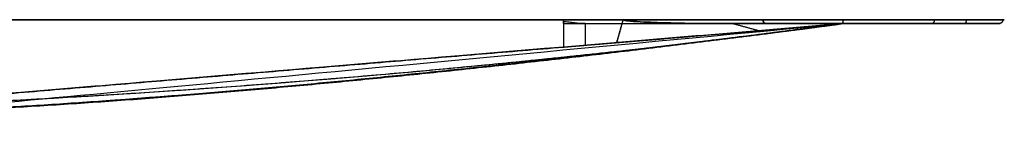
# Model space of a CAD drawing. Header units: millimetres. Extents: x -191 to 556, y -41 to 25.
# Tile 2 of 2: x 182 to 556, y -41 to 0. Entities that reach past the tile are written whole.
import ezdxf

# ---------------------------------------------------------------- set-up
doc = ezdxf.new("R2010")
doc.units = ezdxf.units.MM
doc.header["$MEASUREMENT"] = 0
doc.layers.add('DEFAULT', color=7, linetype='Continuous')

msp = doc.modelspace()

# ---------------------------------------------------------------- linework, layer by layer
at = {"layer": 'DEFAULT', "extrusion": (0, 1, 0)}
for points in [[(-494.7, 42.48), (-25.94, -30.37)], [(-141.65, 100.79), (-388.64, 90.67)], [(-388.64, 90.67), (-396.89, 90.33)], [(-396.89, 90.33), (-494.7, 86.32)], [(-529.45, 170.15), (-555.31, 91.11)], [(-452.68, 158.58), (-494.7, 158.58)]]:
    msp.add_lwpolyline(points, dxfattribs=at)
at = {"layer": 'DEFAULT', "extrusion": (1, 0, 0)}
for points in [[(0, 32.01), (0, 190.29)], [(-1.5, 86.33), (-1.5, 74.92)], [(-1.5, 74.92), (-1.5, 58.04)], [(-1.5, 58.04), (-1.5, 42.47)]]:
    msp.add_lwpolyline(points, dxfattribs=at)
at = {"layer": 'DEFAULT', "extrusion": (1, 1.02313e-12, -7.49757e-15)}
msp.add_lwpolyline([(-1.5, 86.33), (0, 86.32)], dxfattribs=at)
at = {"layer": 'DEFAULT', "extrusion": (1, 0, 0)}
msp.add_arc((0, 89.17, 388.64), 1.5, 90, 180, dxfattribs=at)
at = {"layer": 'DEFAULT'}
for points, degree, knots in [([(494.7, 0, 42.48), (416.58, 0, 30.34), (338.45, 0, 18.2), (182.2, 0, -6.09), (104.07, 0, -18.23), (25.94, 0, -30.37)], 3, [-475.14309, -475.14309, -475.14309, -475.14309, -237.571545, -237.571545, 0, 0, 0, 0]), ([(388.64, 0, 90.67), (389.83, 0, 90.62), (392.04, 0, 90.63), (395.46, 0, 91.05), (398.62, 0, 91.86), (401.58, 0, 93.04), (403.93, 0, 94.4), (405.64, 0, 95.64), (406.86, 0, 96.65), (408.07, 0, 97.79), (409.05, 0, 98.84), (409.76, 0, 99.68), (410.33, 0, 100.38), (410.81, 0, 101.02), (413.37, 0, 104.68), (417.97, 0, 111.3), (426.75, 0, 123.93), (442.22, 0, 146.17), (455.49, 0, 165.24), (464.33, 0, 177.96)], 3, [0, 0, 0, 0, 3.453682, 6.907364, 10.112323, 13.317283, 16.496377, 18.085924, 19.675471, 21.36602, 23.056569, 23.901844, 24.747119, 25.592393, 26.437668, 38.044415, 49.651162, 72.864657, 119.291646, 119.291646, 119.291646, 119.291646]), ([(411.31, 0, 101.73), (410.05, 0, 99.92), (408.61, 0, 98.24), (405.33, 0, 95.3), (403.48, 0, 94.05), (399.52, 0, 92.13), (397.39, 0, 91.47), (393.06, 0, 90.69), (390.85, 0, 90.58), (388.64, 0, 90.67)], 3, [-23.346673, -23.346673, -23.346673, -23.346673, -17.510005, -17.510005, -11.673336, -11.673336, -5.836668, -5.836668, 0, 0, 0, 0]), ([(411.31, 0, 101.73), (411.31, -0.04, 101.73), (411.31, -0.08, 101.73), (411.31, -0.11, 101.73), (411.8, -0.33, 102.4), (413.4, -0.47, 104.59), (414.75, -0.6, 106.46), (415.61, -0.67, 107.64), (418.2, -0.84, 111.2), (419.93, -0.92, 113.57), (425.1, -1.13, 120.68), (428.55, -1.23, 125.42), (438.89, -1.44, 139.63), (445.78, -1.5, 149.1), (452.68, -1.5, 158.58)], 3, [-70.448536, -70.448536, -70.448536, -70.448536, -70.334108, -70.334108, -70.334108, -67.748346, -67.748346, -63.227519, -63.227519, -54.185165, -54.185165, -36.120234, -36.120234, 0, 0, 0, 0]), ([(411.31, 0, 101.73), (411.31, 0, 101.73), (411.31, 0, 101.73), (411.31, 0, 101.73), (411.31, 0, 101.73), (411.31, 0, 101.73), (411.31, 0, 101.73), (411.31, 0, 101.73), (411.31, 0, 101.73), (411.31, 0, 101.73), (411.31, 0, 101.73), (411.31, 0, 101.73), (411.31, 0, 101.73), (411.31, 0, 101.73), (411.31, 0, 101.73), (411.31, 0, 101.73), (411.31, 0, 101.73), (411.31, 0, 101.73)], 3, [-23.348627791, -23.348627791, -23.348627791, -23.348627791, -23.348383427, -23.348383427, -23.348139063, -23.348139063, -23.347894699, -23.347894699, -23.347650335, -23.347650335, -23.347405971, -23.347405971, -23.347161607, -23.347161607, -23.346917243, -23.346917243, -23.346672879, -23.346672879, -23.346672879, -23.346672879]), ([(464.33, 0, 177.96), (465.22, 0, 179.13), (467.18, 0, 181.27), (470.78, 0, 184.05), (474.69, 0, 186.26), (480.77, 0, 188.69), (488.73, 0, 190.33), (498.67, 0, 190.41), (508.42, 0, 188.57), (515.97, 0, 185.33), (521.25, 0, 181.62), (524.67, 0, 178.33), (527.49, 0, 174.51), (528.92, 0, 171.57), (529.45, 0, 170.15)], 3, [119.291646, 119.291646, 119.291646, 119.291646, 123.690381, 128.089117, 132.731667, 137.374217, 147.290122, 157.206027, 167.080624, 176.95522, 181.669606, 186.383993, 191.125266, 195.86654, 195.86654, 195.86654, 195.86654]), ([(541.43, 0, 59.55), (541.43, -0.12, 59.55), (541.42, -0.31, 59.57), (541.39, -0.56, 59.64), (541.35, -0.74, 59.72), (541.3, -0.91, 59.82), (541.24, -1.06, 59.95), (541.18, -1.2, 60.09), (541.11, -1.31, 60.24), (541.03, -1.4, 60.41), (540.92, -1.48, 60.63), (540.84, -1.5, 60.8), (540.79, -1.5, 60.91)], 3, [0, 0, 0, 0, 0.371873, 0.566969, 0.767444, 0.971704, 1.177955, 1.384294, 1.588808, 1.789677, 1.985269, 2.358272, 2.358272, 2.358272, 2.358272]), ([(555.31, 0, 91.11), (555.82, 0, 87.82), (556.21, 0, 81.45), (554.05, 0, 72.35), (548.98, 0, 64.79), (544.15, 0, 61.14), (541.43, 0, 59.55)], 3, [279.027369, 279.027369, 279.027369, 279.027369, 289.101599, 298.018822, 306.668928, 316.016188, 316.016188, 316.016188, 316.016188]), ([(555.31, 0, 91.11), (555.31, -0.12, 91.11), (555.28, -0.31, 91.11), (555.21, -0.56, 91.09), (555.12, -0.74, 91.07), (555.01, -0.91, 91.04), (554.88, -1.06, 91.01), (554.73, -1.2, 90.97), (554.56, -1.31, 90.93), (554.39, -1.4, 90.89), (554.15, -1.48, 90.84), (553.97, -1.5, 90.79), (553.85, -1.5, 90.76)], 3, [0, 0, 0, 0, 0.371865, 0.566945, 0.767392, 0.971606, 1.177791, 1.384043, 1.58845, 1.789198, 1.984658, 2.357386, 2.357386, 2.357386, 2.357386]), ([(25.94, -36.24, -30.37), (104.24, -34.63, -18.7), (182.86, -31.11, -6.76), (339.03, -19.75, 17.49), (417.09, -11.87, 29.86), (494.7, -1.5, 42.47)], 3, [0, 0, 0, 0, 237.571545, 237.571545, 475.14309, 475.14309, 475.14309, 475.14309]), ([(50.82, -36.24, 8.56), (93.35, -36.16, 13.33), (135.87, -35.45, 18.1), (285.84, -29.19, 35.08), (494.7, -1.5, 58.04)], 2, [105.700499, 105.700499, 105.700499, 191.281708, 191.281708, 192.281708, 192.281708, 192.281708]), ([(128.81, -35.52, 46.91), (131.23, -35.48, 47.09), (133.64, -35.45, 47.28), (283.59, -29.19, 59.03), (494.7, -1.5, 74.92)], 2, [186.431302, 186.431302, 186.431302, 191.281708, 191.281708, 192.281708, 192.281708, 192.281708]), ([(396.89, -1.5, 89.89), (395.53, -1.5, 89.95), (394.18, -1.38, 90.04), (392.13, -1.13, 90.19), (391.44, -1.04, 90.25), (390.04, -0.88, 90.35), (389.35, -0.82, 90.4), (388.64, -0.81, 90.43)], 3, [0.183171, 0.183171, 0.183171, 0.183171, 4.246216, 4.246216, 6.338618, 6.338618, 8.43095, 8.43095, 8.43095, 8.43095]), ([(388.64, -1.5, 89.17), (389.88, -1.5, 89.12), (392.19, -1.5, 89.14), (395.8, -1.5, 89.58), (399.14, -1.5, 90.45), (402.29, -1.5, 91.72), (404.8, -1.5, 93.17), (406.61, -1.5, 94.49), (407.9, -1.5, 95.57), (409.18, -1.5, 96.78), (410.21, -1.5, 97.89), (410.96, -1.5, 98.77), (411.55, -1.5, 99.51), (412.06, -1.5, 100.18), (414.64, -1.5, 103.89), (419.23, -1.5, 110.49), (428.02, -1.5, 123.12), (443.47, -1.5, 145.34), (456.72, -1.5, 164.39), (465.55, -1.5, 177.08)], 3, [0, 0, 0, 0, 3.453682, 6.907364, 10.112323, 13.317283, 16.496377, 18.085924, 19.675471, 21.36602, 23.056569, 23.901844, 24.747119, 25.592393, 26.437668, 38.044415, 49.651162, 72.864657, 119.202596, 119.202596, 119.202596, 119.202596]), ([(452.68, -1.5, 158.58), (445.79, -1.5, 149.11), (438.88, -1.44, 139.61), (428.53, -1.23, 125.4), (425.08, -1.13, 120.65), (419.92, -0.92, 113.56), (418.19, -0.84, 111.18), (415.61, -0.67, 107.64), (414.74, -0.6, 106.45), (413.46, -0.48, 104.68), (413.02, -0.43, 104.07), (412.39, -0.35, 103.21), (412.16, -0.32, 102.9), (411.73, -0.24, 102.3), (411.53, -0.2, 102.03), (411.31, -0.11, 101.73)], 3, [-85.568793, -85.568793, -85.568793, -85.568793, -54.509246, -54.509246, -38.979472, -38.979472, -31.214585, -31.214585, -27.332142, -27.332142, -25.39092, -25.39092, -24.420309, -24.420309, -23.449698, -23.449698, -23.449698, -23.449698]), ([(465.55, -1.5, 177.08), (465.55, -1.5, 177.09), (465.56, -1.5, 177.1), (465.56, -1.5, 177.1), (465.58, -1.5, 177.12), (465.59, -1.5, 177.13), (465.6, -1.5, 177.15)], 3, [119.26123403, 119.26123403, 119.26123403, 119.26123403, 119.29164581, 119.29164581, 119.29164581, 119.35646792, 119.35646792, 119.35646792, 119.35646792]), ([(528.03, -1.5, 169.66), (527.54, -1.5, 170.97), (526.22, -1.5, 173.7), (523.58, -1.5, 177.29), (520.35, -1.5, 180.42), (515.31, -1.5, 183.97), (508.05, -1.5, 187.1), (498.6, -1.5, 188.9), (488.95, -1.5, 188.84), (481.24, -1.5, 187.26), (475.39, -1.5, 184.93), (471.65, -1.5, 182.83), (468.26, -1.5, 180.21), (466.42, -1.5, 178.22), (465.6, -1.5, 177.15)], 3, [-195.755177, -195.755177, -195.755177, -195.755177, -191.125266, -186.383993, -181.669606, -176.95522, -167.080624, -157.206027, -147.290122, -137.374217, -132.731667, -128.089117, -123.690381, -119.356468, -119.356468, -119.356468, -119.356468]), ([(528.03, -1.5, 169.66), (527.54, -1.5, 170.97), (526.22, -1.5, 173.7), (523.58, -1.5, 177.29), (520.35, -1.5, 180.42), (515.31, -1.5, 183.97), (508.05, -1.5, 187.1), (498.6, -1.5, 188.9), (488.95, -1.5, 188.84), (481.24, -1.5, 187.26), (475.39, -1.5, 184.93), (471.65, -1.5, 182.83), (468.26, -1.5, 180.21), (466.42, -1.5, 178.22), (465.6, -1.5, 177.15)], 3, [-98.623115, -98.623115, -98.623115, -98.623115, -93.993204, -89.25193, -84.537544, -79.823158, -69.948561, -60.073964, -50.158059, -40.242154, -35.599604, -30.957054, -26.558319, -22.224405, -22.224405, -22.224405, -22.224405]), ([(465.6, -1.5, 177.15), (466.42, -1.5, 178.22), (468.26, -1.5, 180.21), (471.65, -1.5, 182.83), (475.39, -1.5, 184.93), (481.24, -1.5, 187.26), (488.95, -1.5, 188.84), (498.6, -1.5, 188.9), (508.05, -1.5, 187.1), (515.31, -1.5, 183.97), (520.35, -1.5, 180.42), (523.58, -1.5, 177.29), (526.22, -1.5, 173.7), (527.54, -1.5, 170.97), (528.03, -1.5, 169.66)], 3, [119.356468, 119.356468, 119.356468, 119.356468, 123.690381, 128.089117, 132.731667, 137.374217, 147.290122, 157.206027, 167.080624, 176.95522, 181.669606, 186.383993, 191.125266, 195.755177, 195.755177, 195.755177, 195.755177]), ([(553.85, -1.5, 90.76), (545.24, -1.5, 117.06), (536.64, -1.5, 143.36), (528.04, -1.5, 169.63), (528.04, -1.5, 169.64), (528.04, -1.5, 169.65), (528.03, -1.5, 169.66)], 3, [-278.844413, -278.844413, -278.844413, -278.844413, -195.86654, -195.86654, -195.86654, -195.833031, -195.833031, -195.833031, -195.833031]), ([(553.85, -1.5, 90.76), (545.24, -1.5, 117.06), (536.64, -1.5, 143.36), (528.04, -1.5, 169.63), (528.04, -1.5, 169.64), (528.04, -1.5, 169.65), (528.03, -1.5, 169.66)], 3, [-181.634497, -181.634497, -181.634497, -181.634497, -98.656624, -98.656624, -98.656624, -98.623115, -98.623115, -98.623115, -98.623115]), ([(528.03, -1.5, 169.66), (528.04, -1.5, 169.65), (528.04, -1.5, 169.64), (528.04, -1.5, 169.63), (536.64, -1.5, 143.36), (545.24, -1.5, 117.06), (553.85, -1.5, 90.76)], 3, [195.833031, 195.833031, 195.833031, 195.833031, 195.86654, 195.86654, 195.86654, 278.844413, 278.844413, 278.844413, 278.844413]), ([(540.79, -1.5, 60.91), (543.35, -1.5, 62.41), (547.88, -1.5, 65.87), (552.61, -1.5, 72.9), (554.68, -1.5, 81.46), (554.33, -1.5, 87.58), (553.85, -1.5, 90.76)], 3, [-315.817525, -315.817525, -315.817525, -315.817525, -306.668928, -298.018822, -289.101599, -279.088213, -279.088213, -279.088213, -279.088213]), ([(540.79, -1.5, 60.91), (543.35, -1.5, 62.41), (547.88, -1.5, 65.87), (552.61, -1.5, 72.9), (554.68, -1.5, 81.46), (554.33, -1.5, 87.58), (553.85, -1.5, 90.76)], 3, [-218.363809, -218.363809, -218.363809, -218.363809, -209.215212, -200.565105, -191.647883, -181.634497, -181.634497, -181.634497, -181.634497]), ([(553.85, -1.5, 90.76), (554.33, -1.5, 87.58), (554.68, -1.5, 81.46), (552.61, -1.5, 72.9), (547.88, -1.5, 65.87), (543.35, -1.5, 62.41), (540.79, -1.5, 60.91)], 3, [279.088213, 279.088213, 279.088213, 279.088213, 289.101599, 298.018822, 306.668928, 315.817525, 315.817525, 315.817525, 315.817525]), ([(408.92, -8.68, 87.37), (409.2, -8.66, 87.36), (409.47, -8.63, 87.36), (410.04, -8.59, 87.35), (410.31, -8.56, 87.35), (411.16, -8.49, 87.34), (411.71, -8.45, 87.33), (413.39, -8.31, 87.31), (414.52, -8.21, 87.3), (417.86, -7.93, 87.26), (420.11, -7.74, 87.23), (426.81, -7.18, 87.15), (431.29, -6.81, 87.1), (444.71, -5.68, 86.93), (453.67, -4.93, 86.83), (462.62, -4.19, 86.72)], 3, [23.449698, 23.449698, 23.449698, 23.449698, 24.420309, 24.420309, 25.39092, 25.39092, 27.332142, 27.332142, 31.214585, 31.214585, 38.979472, 38.979472, 54.509246, 54.509246, 85.568793, 85.568793, 85.568793, 85.568793]), ([(388.64, -10.38, 87.61), (390.32, -10.24, 87.59), (392.01, -10.1, 87.57), (395.37, -9.81, 87.53), (397.06, -9.67, 87.51), (400.41, -9.39, 87.47), (402.1, -9.25, 87.45), (405.46, -8.97, 87.41), (407.15, -8.83, 87.39), (408.83, -8.69, 87.37)], 3, [0, 0, 0, 0, 5.836668, 5.836668, 11.673336, 11.673336, 17.510005, 17.510005, 23.346673, 23.346673, 23.346673, 23.346673]), ([(408.83, -8.69, 87.37), (408.83, -8.69, 87.37), (408.83, -8.69, 87.37), (408.83, -8.69, 87.37), (408.83, -8.69, 87.37), (408.83, -8.69, 87.37), (408.83, -8.69, 87.37), (408.83, -8.69, 87.37), (408.83, -8.69, 87.37), (408.83, -8.69, 87.37), (408.83, -8.69, 87.37), (408.83, -8.69, 87.37), (408.83, -8.69, 87.37), (408.83, -8.69, 87.37), (408.83, -8.69, 87.37), (408.83, -8.69, 87.37), (408.83, -8.69, 87.37), (408.83, -8.69, 87.37)], 3, [23.346672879, 23.346672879, 23.346672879, 23.346672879, 23.346917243, 23.346917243, 23.347161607, 23.347161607, 23.347405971, 23.347405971, 23.347650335, 23.347650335, 23.347894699, 23.347894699, 23.348139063, 23.348139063, 23.348383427, 23.348383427, 23.348627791, 23.348627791, 23.348627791, 23.348627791])]:
    msp.add_open_spline(points, degree=degree, knots=knots, dxfattribs=at)
for points, degree in [([(141.65, 0, 100.79), (169.09, 0, 99.67), (223.98, 0, 97.42), (306.31, 0, 94.04), (361.2, 0, 91.79), (388.64, 0, 90.67)], 3), ([(411.31, 0, 101.73), (393.54, 0, 76.17), (375.76, 0, 50.62)], 2), ([(388.64, 0, 90.67), (388.64, -5.19, 89.14), (388.64, -10.38, 87.61)], 2), ([(388.64, 0, 90.67), (388.64, -1.15, 90.33), (388.64, -3.46, 89.65), (388.64, -6.92, 88.63), (388.64, -9.22, 87.95), (388.64, -10.38, 87.61)], 3), ([(388.64, 0, 90.67), (403.2, 0, 90.07), (411.31, 0, 101.73)], 2), ([(388.64, 0, 90.67), (388.64, -5.19, 89.14), (388.64, -10.38, 87.61)], 2), ([(408.83, -8.69, 87.37), (410.07, -4.34, 94.55), (411.31, 0, 101.73)], 2), ([(411.31, 0, 101.73), (437.82, 0, 139.84), (464.33, 0, 177.96)], 2), ([(411.31, 0, 101.73), (411.31, 0, 101.73), (411.31, 0, 101.73)], 2), ([(464.33, 0, 177.96), (478.28, 0, 196.37), (520.25, 0, 194.49), (529.45, 0, 170.15)], 3), ([(541.43, 0, 59.55), (525.96, 0, 53.9), (510.16, 0, 48.13), (494.7, 0, 42.48)], 3), ([(494.7, -1.5, 42.47), (494.7, -0.75, 42.48), (494.7, 0, 42.48)], 2), ([(541.43, 0, 59.55), (518.07, 0, 51.02), (494.7, 0, 42.48)], 2), ([(529.45, 0, 170.15), (538.06, 0, 143.83), (546.68, 0, 117.47), (555.31, 0, 91.11)], 3), ([(555.31, 0, 91.11), (558.68, 0, 69.6), (541.43, 0, 59.55)], 2), ([(25.94, -36.24, -30.37), (272.76, -31.17, 6.42), (494.7, -1.5, 42.47)], 2), ([(25.94, -36.24, -30.37), (35.16, -36.05, -29), (53.54, -35.62, -26.25), (81.35, -34.81, -22.08), (108.95, -33.84, -17.92), (136.64, -32.7, -13.72), (164.27, -31.4, -9.52), (191.84, -29.92, -5.3), (219.55, -28.27, -1.04), (247.06, -26.45, 3.21), (274.73, -24.43, 7.51), (302.24, -22.25, 11.8), (329.91, -19.86, 16.14), (357.33, -17.31, 20.46), (384.89, -14.55, 24.83), (412.36, -11.6, 29.2), (439.8, -8.45, 33.6), (467.3, -5.09, 38.03), (485.57, -2.72, 40.99), (494.7, -1.5, 42.47)], 3), ([(50.82, -36.24, 8.56), (59.08, -36.22, 9.49), (75.64, -36.16, 11.35), (100.26, -35.93, 14.11), (125.15, -35.72, 16.9), (149.78, -34.93, 19.67), (174.52, -33.56, 22.47), (199.26, -32.06, 25.25), (223.92, -30.34, 28.02), (248.63, -28.43, 30.78), (273.23, -26.35, 33.53), (297.87, -24.11, 36.27), (322.65, -21.71, 39.03), (347.13, -19.19, 41.75), (371.82, -16.52, 44.48), (396.39, -13.74, 47.2), (420.95, -10.85, 49.91), (445.64, -7.83, 52.64), (470.13, -4.73, 55.33), (486.52, -2.58, 57.14), (494.7, -1.5, 58.04)], 3), ([(494.7, -1.5, 58.04), (486.03, -2.65, 57.08), (468.69, -4.91, 55.18), (442.65, -8.2, 52.31), (416.62, -11.37, 49.43), (390.66, -14.4, 46.57), (364.52, -17.33, 43.67), (338.48, -20.1, 40.79), (312.42, -22.72, 37.89), (286.29, -25.19, 34.98), (260.18, -27.48, 32.07), (234.08, -29.58, 29.15), (207.94, -31.48, 26.22), (181.75, -33.15, 23.28), (155.62, -34.61, 20.33), (129.43, -35.71, 17.37), (103.19, -35.89, 14.44), (77.02, -36.16, 11.5), (59.55, -36.22, 9.54), (50.82, -36.24, 8.56)], 3), ([(494.7, -1.5, 74.92), (486.91, -2.52, 74.34), (471.29, -4.54, 73.16), (448.01, -7.47, 71.4), (424.54, -10.33, 69.63), (401.23, -13.07, 67.86), (377.79, -15.73, 66.08), (354.35, -18.28, 64.3), (330.98, -20.71, 62.52), (307.54, -23.03, 60.73), (284.12, -25.22, 58.94), (260.61, -27.27, 57.13), (237.12, -29.18, 55.32), (213.72, -30.92, 53.51), (190.17, -32.51, 51.69), (166.68, -33.86, 49.86), (143.1, -35.17, 48.02), (119.72, -35.68, 46.2), (95.99, -35.93, 44.37), (80.37, -36.14, 43.16), (72.54, -36.24, 42.55)], 3), ([(128.81, -35.52, 46.91), (136.97, -35.41, 47.54), (153.28, -34.55, 48.82), (177.77, -33.27, 50.73), (202.18, -31.72, 52.62), (226.72, -29.98, 54.52), (251.09, -28.07, 56.4), (275.48, -25.99, 58.27), (299.9, -23.76, 60.15), (324.27, -21.39, 62.01), (348.65, -18.89, 63.87), (373.02, -16.26, 65.72), (397.39, -13.52, 67.57), (421.7, -10.67, 69.42), (446.1, -7.71, 71.26), (470.43, -4.65, 73.1), (486.61, -2.56, 74.32), (494.7, -1.5, 74.92)], 3), ([(494.7, -1.5, 86.33), (486.86, -2.16, 86.43), (471.17, -3.47, 86.62), (447.63, -5.44, 86.9), (424.13, -7.41, 87.18), (400.52, -9.38, 87.47), (377.03, -11.35, 87.75), (353.45, -13.32, 88.04), (329.93, -15.29, 88.32), (306.37, -17.26, 88.6), (282.84, -19.23, 88.89), (259.31, -21.2, 89.17), (235.75, -23.17, 89.46), (212.3, -25.14, 89.74), (188.68, -27.11, 90.02), (165.15, -29.08, 90.31), (149.48, -30.39, 90.5), (141.65, -31.05, 90.59)], 3), ([(396.89, -1.5, 89.89), (396.89, -5.59, 88.7), (396.89, -9.69, 87.51)], 2), ([(396.89, -9.69, 87.51), (445.8, -5.59, 86.92), (494.7, -1.5, 86.33)], 2), ([(408.83, -8.69, 87.37), (410.07, -4.34, 94.55), (411.31, 0, 101.73)], 2), ([(408.92, -8.68, 87.37), (410.11, -4.4, 94.55), (411.31, -0.11, 101.73)], 2), ([(411.31, -0.11, 101.73), (411.31, -0.08, 101.73), (411.31, -0.04, 101.73), (411.31, 0, 101.73)], 3), ([(465.6, -1.5, 177.15), (461.28, -1.5, 170.94), (456.97, -1.5, 164.75), (452.68, -1.5, 158.58)], 3), ([(465.6, -1.5, 177.15), (461.28, -1.5, 170.94), (456.97, -1.5, 164.75), (452.68, -1.5, 158.58)], 3), ([(452.68, -1.5, 158.58), (473.69, -1.5, 158.58), (494.7, -1.5, 158.58)], 2), ([(494.7, -1.5, 158.58), (480.69, -1.5, 158.58), (466.68, -1.5, 158.58), (452.68, -1.5, 158.58)], 3), ([(462.62, -4.19, 86.72), (457.65, -2.84, 122.65), (452.68, -1.5, 158.58)], 2), ([(462.62, -4.19, 86.72), (473.31, -3.29, 86.59), (484.01, -2.4, 86.46), (494.7, -1.5, 86.33)], 3), ([(494.13, -1.5, 43.87), (509.57, -1.5, 49.51), (525.34, -1.5, 55.27), (540.79, -1.5, 60.91)], 3), ([(540.79, -1.5, 60.91), (525.34, -1.5, 55.27), (509.57, -1.5, 49.51), (494.13, -1.5, 43.87)], 3), ([(494.7, -1.5, 44.08), (494.7, -1.5, 101.33), (494.7, -1.5, 158.58)], 2), ([(494.7, -1.5, 44.08), (509.96, -1.5, 49.65), (525.53, -1.5, 55.34), (540.79, -1.5, 60.91)], 3), ([(494.7, -1.5, 74.92), (494.7, -1.5, 76.19), (494.7, -1.5, 78.73), (494.7, -1.5, 82.53), (494.7, -1.5, 85.06), (494.7, -1.5, 86.33)], 3), ([(494.7, -1.5, 58.04), (494.7, -1.5, 59.91), (494.7, -1.5, 63.67), (494.7, -1.5, 69.3), (494.7, -1.5, 73.05), (494.7, -1.5, 74.92)], 3), ([(494.7, -1.5, 42.47), (494.7, -1.5, 44.2), (494.7, -1.5, 47.66), (494.7, -1.5, 52.85), (494.7, -1.5, 56.31), (494.7, -1.5, 58.04)], 3), ([(494.7, -1.5, 86.33), (494.7, -1.5, 122.46), (494.7, -1.5, 158.58)], 2), ([(388.64, -10.38, 87.61), (361.2, -12.67, 87.94), (306.31, -17.27, 88.6), (223.98, -24.16, 89.6), (169.09, -28.75, 90.26), (141.65, -31.05, 90.59)], 3), ([(141.65, -31.05, 90.59), (265.15, -20.71, 89.1), (388.64, -10.38, 87.61)], 2), ([(388.64, -10.38, 87.61), (392.77, -10.03, 87.56), (396.89, -9.69, 87.51)], 2), ([(408.83, -8.69, 87.37), (408.86, -8.69, 87.37), (408.89, -8.68, 87.37), (408.92, -8.68, 87.37)], 3)]:
    msp.add_open_spline(points, degree=degree, dxfattribs=at)
for points, weights in [([(388.64, -1.5, 89.17), (388.64, -1.5, 90.67), (388.64, 0, 90.67)], [1, 0.707106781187, 1]), ([(465.55, -1.5, 177.08), (464.33, -1.5, 177.96), (464.33, 0, 177.96)], [0.999648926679, 0.707282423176, 1]), ([(464.33, 0, 177.96), (464.33, -1.5, 177.96), (465.55, -1.5, 177.08)], [1, 0.707282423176, 0.999648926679]), ([(464.33, 0, 177.96), (464.33, -1.5, 177.96), (465.6, -1.5, 177.15)], [1, 0.707106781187, 1]), ([(464.33, 0, 177.96), (464.33, -1.5, 177.96), (465.6, -1.5, 177.15)], [1, 0.707106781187, 1]), ([(494.7, 0, 42.48), (494.7, -1.5, 42.48), (494.13, -1.5, 43.87)], [1, 0.707106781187, 1]), ([(528.03, -1.5, 169.66), (529.45, -1.5, 170.15), (529.45, 0, 170.15)], [0.999593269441, 0.707310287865, 1]), ([(528.03, -1.5, 169.66), (529.45, -1.5, 170.15), (529.45, 0, 170.15)], [0.999593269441, 0.707310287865, 1])]:
    msp.add_rational_spline(points, weights, degree=2, dxfattribs=at)

doc.saveas('drawing.dxf')
